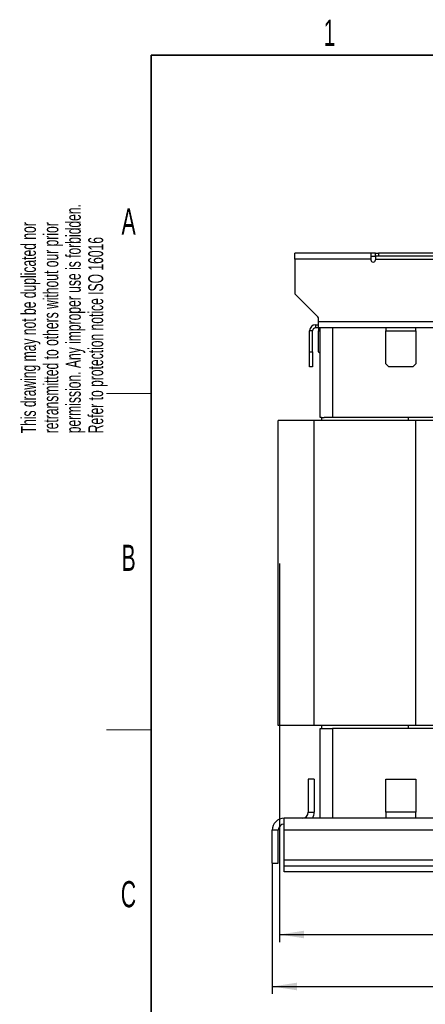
# Model space of a CAD drawing. Header units: millimetres. Extents: x 5 to 418, y 2 to 292.
# Tile 8 of 31: x 8 to 63, y 156 to 287. Entities that reach past the tile are written whole.
import ezdxf

# ---------------------------------------------------------------- set-up
doc = ezdxf.new("R2010")
doc.units = ezdxf.units.MM
doc.layers.add('SLD-0', color=7, linetype='Continuous')
doc.styles.add('SLDTEXTSTYLE0', font='TXT', dxfattribs={"width": 0.605})
doc.dimstyles.new('SLDDIMSTYLE0', dxfattribs={"dimtxt": 3.5, "dimasz": 3.302, "dimexe": 0, "dimexo": 0.0625, "dimgap": 0.875, "dimtad": 1, "dimlfac": 2.5, "dimrnd": 1e-09, "dimzin": 12, "dimdsep": 46, "dimtxsty": 'SLDTEXTSTYLE0', "dimsah": 1, "dimcen": 0.09, "dimadec": 0, "dimazin": 3, "dimtfac": 1, "dimtofl": 0, "dimtmove": 0, "dimatfit": 3, "dimfxl": 1, "dimfrac": 2, "dimtolj": 1, "dimtzin": 12, "dimarcsym": 0})
doc.dimstyles.new('SLDDIMSTYLE1', dxfattribs={"dimtxt": 3.5, "dimasz": 3.302, "dimexe": 0, "dimexo": 0.0625, "dimgap": 0.875, "dimtad": 1, "dimdec": 0, "dimlfac": 2.5, "dimrnd": 1e-09, "dimzin": 12, "dimdsep": 46, "dimtxsty": 'SLDTEXTSTYLE0', "dimsah": 1, "dimcen": 0.09, "dimadec": 0, "dimazin": 3, "dimtol": 1, "dimtp": 10, "dimtm": 10, "dimtfac": 1, "dimtdec": 0, "dimtofl": 0, "dimtmove": 0, "dimatfit": 3, "dimfxl": 1, "dimfrac": 2, "dimtolj": 1, "dimarcsym": 0})

# ---------------------------------------------------------------- blocks, each defined once
blk = doc.blocks.new('_D')
at = {"layer": 'SLD-0', "color": 7}
for p, q in [((42.2, 174.42), (42.2, 156.9)), ((135, 174.42), (135, 156.9)), ((42.2, 157.9), (135, 157.9))]:
    blk.add_line(p, q, dxfattribs=at)
for points in [[(42.2, 157.9), (45.5, 157.39), (45.5, 158.41)], [(135, 157.9), (131.7, 158.41), (131.7, 157.39)]]:
    blk.add_solid(points, dxfattribs=at)
at = {"layer": 'SLD-0', "color": 7, "insert": (84.59, 162.41), "char_height": 3.5, "attachment_point": 1, "style": 'SLDTEXTSTYLE0'}
blk.add_mtext('232', dxfattribs=at)
blk = doc.blocks.new('_D_1')
at = {"layer": 'SLD-0'}
for p, q in [((134.07, 215.66), (134.07, 163.85)), ((43.15, 214.5), (43.15, 163.85)), ((43.15, 164.85), (134.07, 164.85))]:
    blk.add_line(p, q, dxfattribs=at)
for points in [[(43.15, 164.85), (46.45, 164.35), (46.45, 165.36)], [(134.07, 164.85), (130.77, 165.36), (130.77, 164.35)]]:
    blk.add_solid(points, dxfattribs=at)
at = {"layer": 'SLD-0', "attachment_point": 1, "style": 'SLDTEXTSTYLE0'}
for s, insert, char_height in [('227', (81.1, 169.37), 3.5), ('±10', (90.46, 168.35), 2.485)]:
    blk.add_mtext(s, dxfattribs=dict(at, insert=insert, char_height=char_height))

msp = doc.modelspace()

# ---------------------------------------------------------------- linework, layer by layer
at = {"color": 7, "linetype": 'Continuous', "lineweight": 25}
for p, q in [((45.202, 255.2183), (45.202, 256.0183)), ((55.402, 256.0183), (45.202, 256.0183)), ((55.402, 256.0183), (55.402, 255.2183)), ((56.002, 256.0183), (55.402, 256.0183)), ((55.402, 255.6183), (56.002, 255.6183)), ((56.002, 255.6183), (56.002, 256.0183)), ((56.002, 256.0183), (56.402, 256.0183)), ((56.402, 255.6183), (56.002, 255.6183)), ((56.002, 255.6183), (56.002, 255.2183)), ((56.402, 256.0183), (56.402, 255.6183)), ((63.954, 256.0183), (56.402, 256.0183)), ((63.954, 255.6183), (56.402, 255.6183)), ((45.202, 255.2183), (45.202, 250.584)), ((55.402, 255.2183), (45.202, 255.2183)), ((55.402, 255.2183), (55.402, 255.1183)), ((56.002, 255.2183), (56.002, 255.1183)), ((56.002, 255.2183), (63.954, 255.2183)), ((48.2848, 247.5012), (45.202, 250.584)), ((48.002, 246.4183), (48.002, 246.0183)), ((48.002, 246.4183), (48.402, 246.4183)), ((48.402, 246.8183), (48.402, 247.2183)), ((128.802, 246.8183), (48.402, 246.8183)), ((48.402, 246.0183), (48.402, 246.8183)), ((47.602, 245.6183), (47.202, 245.6183)), ((47.202, 242.8183), (47.202, 245.6183)), ((47.602, 242.8183), (47.602, 245.6183)), ((48.402, 246.0183), (48.002, 246.0183)), ((128.802, 246.0183), (48.402, 246.0183)), ((48.402, 246.0183), (48.402, 245.6183)), ((48.402, 242.8183), (48.402, 245.6183)), ((48.402, 245.6183), (48.602, 245.6183)), ((48.602, 234.0183), (48.602, 246.0183)), ((50.282, 246.0183), (50.282, 234.0183)), ((57.402, 246.0183), (57.402, 245.6183)), ((57.402, 245.6183), (61.402, 245.6183)), ((57.402, 241.2183), (57.402, 245.6183)), ((61.402, 245.6183), (61.402, 246.0183)), ((61.402, 245.6183), (61.402, 241.2183)), ((47.202, 242.8183), (47.602, 242.8183)), ((47.202, 240.8183), (47.202, 242.8183)), ((47.602, 242.8183), (47.602, 240.8183)), ((48.402, 242.8183), (48.602, 242.6183)), ((57.402, 241.2183), (57.802, 240.8183)), ((61.002, 240.8183), (61.402, 241.2183)), ((47.602, 240.8183), (47.202, 240.8183)), ((61.002, 240.8183), (57.802, 240.8183)), ((43.002, 192.8183), (43.002, 233.6183)), ((47.802, 233.6183), (43.002, 233.6183)), ((47.802, 192.8183), (47.802, 233.6183)), ((61.402, 233.6183), (47.802, 233.6183)), ((48.802, 234.0183), (48.602, 234.0183)), ((48.802, 234.0183), (49.127, 234.0183)), ((48.802, 234.0183), (48.802, 233.6183)), ((50.282, 234.0183), (49.127, 234.0183)), ((71.402, 234.0183), (50.282, 234.0183)), ((60.402, 234.0183), (60.402, 233.6183)), ((61.402, 192.8183), (61.402, 233.6183)), ((66.202, 233.6183), (61.402, 233.6183)), ((47.802, 192.8183), (43.002, 192.8183)), ((61.402, 192.8183), (47.802, 192.8183)), ((48.602, 180.4183), (48.602, 192.4183)), ((48.602, 192.4183), (48.802, 192.4183)), ((48.802, 192.8183), (48.802, 192.4183)), ((48.802, 192.4183), (49.127, 192.4183)), ((49.127, 192.4183), (50.282, 192.4183)), ((50.282, 192.4183), (50.282, 180.4183)), ((71.402, 192.4183), (50.282, 192.4183)), ((60.402, 192.8183), (60.402, 192.4183)), ((66.202, 192.8183), (61.402, 192.8183)), ((47.802, 185.6183), (47.002, 185.6183)), ((47.002, 185.6183), (47.002, 181.2183)), ((47.802, 185.6183), (47.802, 181.2183)), ((57.402, 185.6183), (61.402, 185.6183)), ((57.402, 181.2183), (57.402, 185.6183)), ((61.402, 185.6183), (61.402, 181.2183)), ((47.002, 181.2183), (47.802, 181.2183)), ((61.402, 181.2183), (57.402, 181.2183)), ((57.402, 181.2183), (57.402, 180.4183)), ((61.402, 180.4183), (61.402, 181.2183)), ((133.402, 180.4183), (43.802, 180.4183)), ((43.802, 178.8183), (43.802, 180.4183)), ((43.002, 178.8183), (42.202, 178.8183)), ((42.202, 174.4183), (42.202, 178.8183)), ((43.002, 174.4183), (43.002, 178.8183)), ((133.402, 178.8183), (43.802, 178.8183)), ((43.802, 174.8183), (43.802, 178.8183)), ((42.202, 174.4183), (43.002, 174.4183)), ((133.402, 174.8183), (43.802, 174.8183)), ((43.802, 174.0183), (43.802, 174.8183)), ((43.802, 173.2183), (43.802, 174.0183)), ((133.402, 174.0183), (43.802, 174.0183)), ((133.402, 173.2183), (43.802, 173.2183))]:
    msp.add_line(p, q, dxfattribs=at)
for centre, radius, start, end in [((55.702, 255.1183), 0.3, 180, 270), ((55.702, 255.1183), 0.3, 270, 0), ((48.002, 245.6183), 0.8, 90, 180), ((48.002, 247.2183), 0.4, 0, 45), ((48.002, 245.6183), 0.4, 90, 180), ((46.202, 181.2183), 0.8, 270, 360), ((46.202, 181.2183), 1.6, 330, 360), ((43.802, 178.8183), 1.6, 90, 180), ((43.802, 178.8183), 0.8, 90, 180)]:
    msp.add_arc(centre, radius, start, end, dxfattribs=at)
at = {"layer": 'SLD-0', "lineweight": 35}
for p, q in [((408, 282.5), (26, 282.5)), ((26, 282.5), (26, 12))]:
    msp.add_line(p, q, dxfattribs=at)
at = {"layer": 'SLD-0', "lineweight": 18}
for p, q in [((20, 237.25), (26, 237.25)), ((20, 192.25), (26, 192.25))]:
    msp.add_line(p, q, dxfattribs=at)

# ---------------------------------------------------------------- texts
at = {"layer": 'SLD-0', "char_height": 3.5, "attachment_point": 2, "style": 'SLDTEXTSTYLE0'}
for s, insert in [('1', (49.8527, 287.243)), ('A', (22.9816, 262.0011)), ('B', (22.9816, 217.0011)), ('C', (22.9597, 172.0011))]:
    msp.add_mtext(s, dxfattribs=dict(at, insert=insert))
at = {"layer": 'SLD-0', "char_height": 2, "attachment_point": 1, "rotation": 90, "style": 'SLDTEXTSTYLE0'}
for s, insert in [('permission. Any improper use is forbidden.', (14.5783, 231.9088)), ('retransmitted to others without our prior', (11.5783, 231.9088)), ('This drawing may not be duplicated nor', (8.5783, 231.9088)), ('Refer to protection notice ISO 16016', (17.5783, 231.9088))]:
    msp.add_mtext(s, dxfattribs=dict(at, insert=insert))

# ---------------------------------------------------------------- dimensions: what is measured, and where the dimension line sits
at = {"layer": 'SLD-0'}
dim = msp.add_linear_dim(base=(134.072, 164.8547), p1=(43.152, 214.4989), p2=(134.072, 215.6576), dimstyle='SLDDIMSTYLE1', dxfattribs=at)
dim.commit()
dim.dimension.update_dxf_attribs({"geometry": '_D_1', "text_midpoint": (88.612, 164.8547), "dimtype": 160})
at = {"layer": 'SLD-0', "color": 7}
dim = msp.add_linear_dim(base=(135.002, 157.8989), p1=(42.202, 174.4183), p2=(135.002, 174.4183), dimstyle='SLDDIMSTYLE0', dxfattribs=at)
dim.commit()
dim.dimension.update_dxf_attribs({"geometry": '_D', "text_midpoint": (88.602, 157.8989), "dimtype": 160})

doc.saveas('drawing.dxf')
